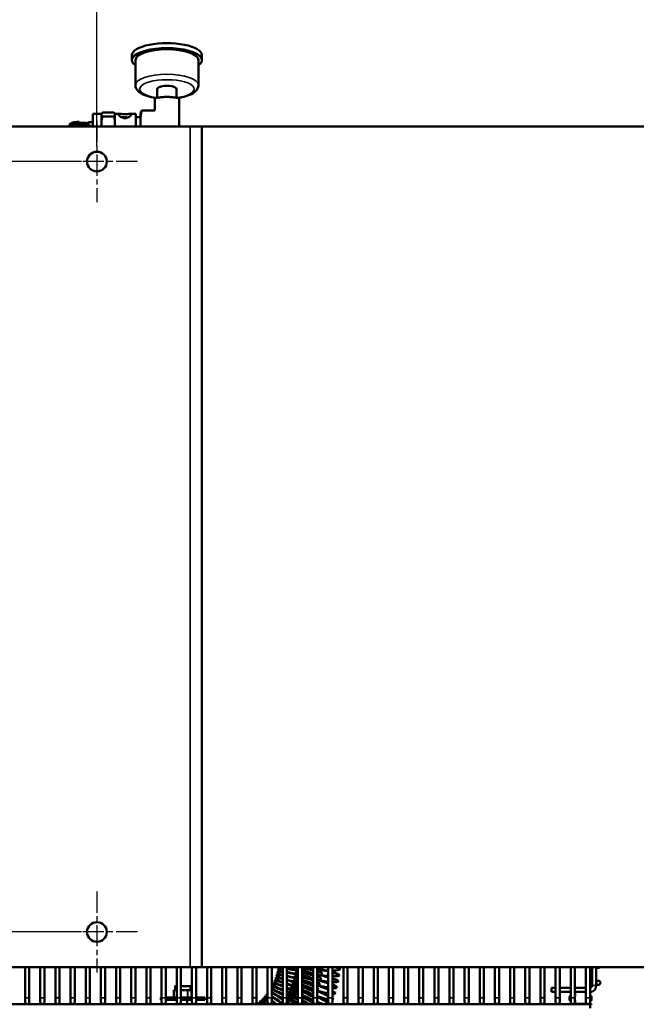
# Model space of a CAD drawing. Header units: inches. Extents: x 1 to 237, y 4 to 150.
# Tile 5 of 209: x 38 to 55, y 21 to 49. Entities that reach past the tile are written whole.
import ezdxf

# ---------------------------------------------------------------- set-up
doc = ezdxf.new("R2010")
doc.units = ezdxf.units.IN
doc.header["$LTSCALE"] = 7
doc.header["$MEASUREMENT"] = 0
doc.linetypes.add('CHAIN', pattern=[0.7087, 0.4724, -0.0591, 0.1181, -0.0591])
for name, color, linetype, lineweight in [('Center Mark (ANSI)', 7, 'Continuous', 25), ('Dimension (ANSI)', 7, 'Continuous', 25), ('Visible (ANSI)', 7, 'Continuous', 50), ('Visible Narrow (ANSI)', 7, 'Continuous', 35)]:
    doc.layers.add(name, color=color, linetype=linetype, lineweight=lineweight)
doc.styles.add('Dimension Text', font='tahoma.ttf')
doc.dimstyles.new('Dual Dimension', dxfattribs={"dimscale": 7, "dimtxt": 0.12, "dimasz": 0.098425, "dimexe": 0.125, "dimexo": 0.0625, "dimgap": 0.031496, "dimtad": 0, "dimtih": 1, "dimtoh": 1, "dimrnd": 1e-08, "dimzin": 4, "dimdsep": 46, "dimtxsty": 'Dimension Text', "dimcen": 0.09, "dimdle": 0.393701, "dimclrd": 256, "dimclre": 256, "dimclrt": 256, "dimadec": 0, "dimazin": 1, "dimtfac": 1, "dimtofl": 0, "dimtmove": 0, "dimatfit": 3, "dimfxl": 1, "dimtolj": 1, "dimtzin": 4, "dimlwd": -1, "dimlwe": -1, "dimarcsym": 0})

# ---------------------------------------------------------------- blocks, each defined once
blk = doc.blocks.new('*D8')
at = {"layer": 'Defpoints', "color": 0, "transparency": 16777216}
for p in [(79.915, 56.216), (39.915, 44.661), (79.915, 44.661)]:
    blk.add_point(p, dxfattribs=at)
at = {"layer": 'Dimension (ANSI)', "transparency": 16777216}
for p, q in [((39.915, 45.099), (39.915, 57.091)), ((79.915, 45.099), (79.915, 57.091)), ((40.604, 56.216), (55.725, 56.216)), ((79.226, 56.216), (64.106, 56.216))]:
    blk.add_line(p, q, dxfattribs=at)
for points in [[(40.604, 56.331), (40.604, 56.101), (39.915, 56.216)], [(79.226, 56.331), (79.226, 56.101), (79.915, 56.216)]]:
    blk.add_solid(points, dxfattribs=at)
at = {"layer": 'Dimension (ANSI)', "transparency": 16777216, "insert": (59.915, 56.216), "char_height": 0.84, "attachment_point": 5, "style": 'Dimension Text'}
blk.add_mtext('\\A1;{\\H3.0x;(}\\S40.00^ 1016.0 mm;{\\H3.0x;)}', dxfattribs=at)
blk = doc.blocks.new('*D9')
at = {"layer": 'Defpoints', "color": 0, "transparency": 16777216}
for p in [(39.915, 44.661), (14.423, 22.661), (39.915, 22.661)]:
    blk.add_point(p, dxfattribs=at)
at = {"layer": 'Dimension (ANSI)', "transparency": 16777216}
for p, q in [((39.478, 44.661), (13.548, 44.661)), ((14.423, 43.972), (14.423, 35.547)), ((14.423, 23.35), (14.423, 31.775)), ((39.478, 22.661), (13.548, 22.661))]:
    blk.add_line(p, q, dxfattribs=at)
for points in [[(14.308, 43.972), (14.537, 43.972), (14.423, 44.661)], [(14.308, 23.35), (14.537, 23.35), (14.423, 22.661)]]:
    blk.add_solid(points, dxfattribs=at)
at = {"layer": 'Dimension (ANSI)', "transparency": 16777216, "insert": (14.423, 33.661), "char_height": 0.84, "attachment_point": 5, "style": 'Dimension Text'}
blk.add_mtext('\\A1;{\\H3.0x;(}\\S22.00^ 558.8 mm;{\\H3.0x;)}', dxfattribs=at)

msp = doc.modelspace()

# ---------------------------------------------------------------- linework, layer by layer
at = {"layer": 'Center Mark (ANSI)', "linetype": 'CHAIN', "ltscale": 0.183461}
for p, q in [((39.915, 45.818), (39.915, 43.505)), ((41.072, 44.661), (38.759, 44.661)), ((39.915, 23.818), (39.915, 21.505)), ((41.072, 22.661), (38.759, 22.661))]:
    msp.add_line(p, q, dxfattribs=at)
at = {"layer": 'Visible (ANSI)'}
for p, q in [((40.915, 47.7), (40.915, 47.559)), ((41.015, 47.559), (41.015, 46.845)), ((42.815, 47.559), (42.815, 46.845)), ((42.915, 47.7), (42.915, 47.559)), ((41.64, 46.732), (41.64, 46.483)), ((42.19, 46.732), (42.19, 46.483)), ((41.57, 46.471), (41.57, 46.117)), ((42.26, 46.471), (42.26, 45.661)), ((41.57, 46.117), (41.193, 46.117)), ((39.795, 46.025), (39.795, 45.661)), ((40.045, 46.025), (39.795, 46.025)), ((40.045, 46.025), (40.052, 46.034)), ((40.045, 46.025), (40.045, 46.023)), ((40.045, 46.023), (40.045, 45.985)), ((40.045, 45.985), (40.045, 45.817)), ((40.078, 46.062), (40.397, 46.062)), ((40.078, 45.947), (40.397, 45.947)), ((40.43, 46.025), (40.424, 46.034)), ((40.43, 46.025), (40.43, 46.023)), ((40.554, 46.025), (40.43, 46.025)), ((40.43, 46.023), (40.43, 45.985)), ((40.43, 45.985), (40.43, 45.817)), ((40.771, 45.925), (40.616, 45.925)), ((40.771, 45.925), (40.771, 45.909)), ((40.784, 45.913), (40.771, 45.925)), ((41.03, 46.025), (40.876, 46.025)), ((41.03, 46.025), (41.03, 45.661)), ((41.155, 45.925), (41.03, 45.925)), ((41.155, 46.02), (41.161, 46.042)), ((41.155, 46.02), (41.155, 45.793)), ((37.255, 45.661), (42.575, 45.661)), ((39.175, 45.71), (39.175, 45.71)), ((39.18, 45.701), (39.18, 45.701)), ((39.655, 45.765), (39.675, 45.785)), ((39.655, 45.661), (39.655, 45.765)), ((39.675, 45.785), (39.675, 45.661)), ((39.795, 45.785), (39.675, 45.785)), ((40.045, 45.817), (40.045, 45.69)), ((40.045, 45.69), (40.045, 45.661)), ((40.43, 45.817), (40.43, 45.69)), ((40.43, 45.69), (40.43, 45.661)), ((41.155, 45.793), (41.155, 45.661)), ((42.915, 45.661), (42.575, 45.661)), ((42.915, 45.661), (42.915, 21.661)), ((42.915, 45.661), (59.028, 45.661)), ((42.575, 21.661), (37.255, 21.661)), ((37.864, 20.779), (37.864, 21.661)), ((37.982, 20.779), (37.982, 21.661)), ((38.297, 20.779), (38.297, 21.661)), ((38.415, 20.779), (38.415, 21.661)), ((38.73, 20.779), (38.73, 21.661)), ((38.848, 20.779), (38.848, 21.661)), ((39.163, 20.779), (39.163, 21.661)), ((39.282, 20.779), (39.282, 21.661)), ((39.596, 20.779), (39.596, 21.661)), ((39.715, 20.779), (39.715, 21.661)), ((40.03, 20.779), (40.03, 21.661)), ((40.148, 20.779), (40.148, 21.661)), ((40.463, 20.779), (40.463, 21.661)), ((40.581, 20.779), (40.581, 21.661)), ((40.896, 20.779), (40.896, 21.661)), ((41.014, 20.779), (41.014, 21.661)), ((41.329, 20.779), (41.329, 21.661)), ((41.447, 20.779), (41.447, 21.661)), ((41.762, 20.779), (41.762, 21.661)), ((41.88, 20.779), (41.88, 21.661)), ((42.195, 20.779), (42.195, 21.661)), ((42.313, 20.779), (42.313, 21.661)), ((42.575, 21.661), (42.915, 21.661)), ((42.628, 20.779), (42.628, 21.661)), ((42.746, 20.779), (42.746, 21.661)), ((42.915, 21.661), (76.915, 21.661)), ((43.061, 20.779), (43.061, 21.661)), ((43.179, 20.779), (43.179, 21.661)), ((43.494, 20.779), (43.494, 21.661)), ((43.612, 20.779), (43.612, 21.661)), ((43.927, 20.779), (43.927, 21.661)), ((44.045, 20.779), (44.045, 21.661)), ((44.36, 20.779), (44.36, 21.661)), ((44.478, 20.779), (44.478, 21.661)), ((44.793, 20.779), (44.793, 21.661)), ((44.911, 20.779), (44.911, 21.661)), ((45.226, 20.779), (45.226, 21.661)), ((45.345, 20.779), (45.345, 21.661)), ((45.659, 20.779), (45.659, 21.661)), ((45.778, 20.779), (45.778, 21.661)), ((46.093, 20.779), (46.093, 21.661)), ((46.211, 20.779), (46.211, 21.661)), ((46.526, 20.779), (46.526, 21.661)), ((46.644, 20.779), (46.644, 21.661)), ((46.959, 20.779), (46.959, 21.661)), ((47.077, 20.779), (47.077, 21.661)), ((47.392, 20.779), (47.392, 21.661)), ((47.51, 20.779), (47.51, 21.661)), ((47.825, 20.779), (47.825, 21.661)), ((47.943, 20.779), (47.943, 21.661)), ((48.258, 20.779), (48.258, 21.661)), ((48.376, 20.779), (48.376, 21.661)), ((48.691, 20.779), (48.691, 21.661)), ((48.809, 20.779), (48.809, 21.661)), ((49.124, 20.779), (49.124, 21.661)), ((49.242, 20.779), (49.242, 21.661)), ((49.557, 20.779), (49.557, 21.661)), ((49.675, 20.779), (49.675, 21.661)), ((49.99, 20.779), (49.99, 21.661)), ((50.108, 20.779), (50.108, 21.661)), ((50.423, 20.779), (50.423, 21.661)), ((50.541, 20.779), (50.541, 21.661)), ((50.856, 20.779), (50.856, 21.661)), ((50.974, 20.779), (50.974, 21.661)), ((51.289, 20.779), (51.289, 21.661)), ((51.408, 20.779), (51.408, 21.661)), ((51.722, 20.779), (51.722, 21.661)), ((51.841, 20.779), (51.841, 21.661)), ((52.156, 20.779), (52.156, 21.661)), ((52.274, 20.779), (52.274, 21.661)), ((52.589, 20.779), (52.589, 21.661)), ((52.707, 20.779), (52.707, 21.661)), ((53.022, 20.779), (53.022, 21.661)), ((53.14, 20.779), (53.14, 21.661)), ((53.455, 20.779), (53.455, 21.661)), ((53.573, 20.779), (53.573, 21.661)), ((53.888, 20.779), (53.888, 21.661)), ((54.006, 20.779), (54.006, 21.661)), ((54.065, 21.661), (54.065, 21.128)), ((54.183, 21.661), (54.183, 21.128)), ((45.047, 21.425), (45.052, 21.44)), ((45.072, 21.51), (45.076, 21.526)), ((45.092, 21.597), (45.095, 21.612)), ((46.837, 21.418), (46.839, 21.434)), ((46.86, 21.594), (46.861, 21.61)), ((42.146, 20.998), (42.146, 21.108)), ((42.156, 21.118), (42.195, 21.118)), ((42.313, 21.118), (42.578, 21.118)), ((42.588, 20.998), (42.588, 21.108)), ((44.911, 21.108), (44.914, 21.114)), ((44.948, 21.178), (44.955, 21.193)), ((44.985, 21.259), (44.992, 21.274)), ((45.018, 21.341), (45.024, 21.356)), ((46.806, 21.243), (46.809, 21.259)), ((42.114, 20.798), (42.114, 20.988)), ((42.114, 20.798), (42.114, 20.988)), ((42.156, 20.998), (42.124, 20.998)), ((42.124, 20.998), (42.124, 20.998)), ((42.183, 20.998), (42.156, 20.998)), ((42.184, 20.998), (42.183, 20.998)), ((42.195, 20.998), (42.184, 20.998)), ((42.317, 20.998), (42.313, 20.998)), ((42.381, 20.998), (42.317, 20.998)), ((42.383, 20.998), (42.381, 20.998)), ((42.448, 20.998), (42.383, 20.998)), ((42.504, 20.998), (42.448, 20.998)), ((42.529, 20.998), (42.504, 20.998)), ((42.565, 20.998), (42.529, 20.998)), ((42.566, 20.998), (42.565, 20.998)), ((42.586, 20.998), (42.566, 20.998)), ((42.61, 20.998), (42.586, 20.998)), ((42.611, 20.998), (42.61, 20.998)), ((42.62, 20.798), (42.62, 20.988)), ((42.621, 20.798), (42.621, 20.988)), ((44.703, 20.809), (44.714, 20.821)), ((44.76, 20.877), (44.769, 20.89)), ((46.716, 20.899), (46.721, 20.914)), ((46.765, 21.07), (46.769, 21.085)), ((52.904, 20.951), (52.904, 21.069)), ((53.022, 21.069), (52.904, 21.069)), ((53.022, 20.951), (52.904, 20.951)), ((53.455, 21.069), (53.14, 21.069)), ((53.455, 20.951), (53.14, 20.951)), ((53.423, 20.82), (53.423, 20.717)), ((53.435, 20.944), (53.455, 20.944)), ((53.455, 20.832), (53.435, 20.832)), ((53.888, 21.069), (53.573, 21.069)), ((53.888, 20.951), (53.573, 20.951)), ((53.583, 20.932), (53.583, 20.845)), ((54.006, 20.944), (54.035, 20.944)), ((54.035, 20.832), (54.006, 20.832)), ((54.048, 20.717), (54.048, 20.82)), ((24.274, 20.602), (54.006, 20.602)), ((37.864, 20.779), (37.864, 20.661)), ((37.982, 20.661), (37.982, 20.779)), ((38.297, 20.779), (38.297, 20.661)), ((38.415, 20.661), (38.415, 20.779)), ((38.73, 20.779), (38.73, 20.661)), ((38.848, 20.661), (38.848, 20.779)), ((39.163, 20.779), (39.163, 20.661)), ((39.282, 20.661), (39.282, 20.779)), ((39.596, 20.779), (39.596, 20.661)), ((39.715, 20.661), (39.715, 20.779)), ((40.03, 20.779), (40.03, 20.661)), ((40.148, 20.661), (40.148, 20.779)), ((40.463, 20.779), (40.463, 20.661)), ((40.581, 20.661), (40.581, 20.779)), ((40.896, 20.779), (40.896, 20.661)), ((41.014, 20.661), (41.014, 20.779)), ((41.329, 20.779), (41.329, 20.661)), ((41.447, 20.661), (41.447, 20.779)), ((41.762, 20.788), (41.74, 20.788)), ((41.74, 20.788), (41.74, 20.72)), ((41.762, 20.72), (41.74, 20.72)), ((41.762, 20.779), (41.762, 20.661)), ((42.195, 20.788), (41.88, 20.788)), ((41.88, 20.661), (41.88, 20.779)), ((42.195, 20.72), (41.88, 20.72)), ((42.195, 20.779), (42.195, 20.661)), ((42.242, 20.602), (42.242, 20.603)), ((42.628, 20.788), (42.313, 20.788)), ((42.313, 20.661), (42.313, 20.779)), ((42.628, 20.72), (42.313, 20.72)), ((42.492, 20.602), (42.492, 20.72)), ((42.628, 20.779), (42.628, 20.661)), ((42.994, 20.788), (42.746, 20.788)), ((42.746, 20.661), (42.746, 20.779)), ((42.994, 20.72), (42.746, 20.72)), ((42.994, 20.788), (42.994, 20.72)), ((43.061, 20.779), (43.061, 20.661)), ((43.179, 20.661), (43.179, 20.779)), ((43.494, 20.779), (43.494, 20.661)), ((43.612, 20.661), (43.612, 20.779)), ((43.927, 20.779), (43.927, 20.661)), ((44.045, 20.661), (44.045, 20.779)), ((44.36, 20.779), (44.36, 20.661)), ((44.478, 20.661), (44.478, 20.779)), ((44.514, 20.62), (44.526, 20.631)), ((44.58, 20.68), (44.592, 20.691)), ((44.643, 20.743), (44.654, 20.754)), ((44.793, 20.779), (44.793, 20.661)), ((44.911, 20.661), (44.911, 20.779)), ((45.226, 20.779), (45.226, 20.661)), ((45.345, 20.661), (45.345, 20.779)), ((45.659, 20.779), (45.659, 20.661)), ((45.778, 20.661), (45.778, 20.779)), ((46.093, 20.779), (46.093, 20.661)), ((46.211, 20.661), (46.211, 20.779)), ((46.526, 20.779), (46.526, 20.661)), ((46.644, 20.661), (46.644, 20.779)), ((46.658, 20.731), (46.664, 20.746)), ((46.959, 20.779), (46.959, 20.661)), ((47.077, 20.661), (47.077, 20.779)), ((47.392, 20.779), (47.392, 20.661)), ((47.51, 20.661), (47.51, 20.779)), ((47.825, 20.779), (47.825, 20.661)), ((47.943, 20.661), (47.943, 20.779)), ((48.258, 20.779), (48.258, 20.661)), ((48.376, 20.661), (48.376, 20.779)), ((48.691, 20.779), (48.691, 20.661)), ((48.809, 20.661), (48.809, 20.779)), ((49.124, 20.779), (49.124, 20.661)), ((49.242, 20.661), (49.242, 20.779)), ((49.557, 20.779), (49.557, 20.661)), ((49.675, 20.661), (49.675, 20.779)), ((49.99, 20.779), (49.99, 20.661)), ((50.108, 20.661), (50.108, 20.779)), ((50.423, 20.779), (50.423, 20.661)), ((50.541, 20.661), (50.541, 20.779)), ((50.856, 20.779), (50.856, 20.661)), ((50.974, 20.661), (50.974, 20.779)), ((51.289, 20.779), (51.289, 20.661)), ((51.408, 20.661), (51.408, 20.779)), ((51.722, 20.779), (51.722, 20.661)), ((51.841, 20.661), (51.841, 20.779)), ((52.156, 20.779), (52.156, 20.661)), ((52.274, 20.661), (52.274, 20.779)), ((52.589, 20.779), (52.589, 20.661)), ((52.707, 20.661), (52.707, 20.779)), ((53.022, 20.779), (53.022, 20.661)), ((53.14, 20.661), (53.14, 20.779)), ((53.435, 20.705), (53.455, 20.705)), ((53.455, 20.779), (53.455, 20.661)), ((53.573, 20.661), (53.573, 20.779)), ((53.583, 20.692), (53.583, 20.614)), ((53.888, 20.779), (53.888, 20.661)), ((53.888, 20.614), (53.888, 20.661)), ((54.006, 20.661), (54.006, 20.779)), ((54.006, 20.705), (54.035, 20.705)), ((54.006, 20.484), (54.006, 20.602)), ((54.035, 20.602), (54.006, 20.602))]:
    msp.add_line(p, q, dxfattribs=at)
for centre, radius in [((39.915, 44.661), 0.281), ((39.915, 22.661), 0.281), ((54.242, 21.21), 0.0591)]:
    msp.add_circle(centre, radius, dxfattribs=at)
for centre, radius, start, end in [((54.242, 21.693), 0.0591, 212.4299, 327.5701), ((42.156, 21.108), 0.01, 90, 180), ((42.578, 21.108), 0.01, 0, 90), ((54.006, 21.128), 0.177, 270, 0), ((54.006, 21.128), 0.0591, 270, 0), ((42.124, 20.988), 0.01, 90, 180), ((42.124, 20.988), 0.01, 90, 180), ((42.61, 20.988), 0.01, 0, 90), ((42.611, 20.988), 0.01, 0, 90), ((53.435, 20.82), 0.0125, 90, 180), ((53.435, 20.957), 0.0125, 210.7425, 270), ((53.57, 20.932), 0.0125, 0, 78.2788), ((53.57, 20.845), 0.0125, 281.7212, 0), ((54.035, 20.957), 0.0125, 270, 353.6388), ((54.035, 20.82), 0.0125, 0, 90), ((37.923, 20.661), 0.0591, 180, 0), ((38.356, 20.661), 0.0591, 180, 0), ((38.789, 20.661), 0.0591, 180, 0), ((39.222, 20.661), 0.0591, 180, 0), ((39.656, 20.661), 0.0591, 180, 0), ((40.089, 20.661), 0.0591, 180, 0), ((40.522, 20.661), 0.0591, 180, 0), ((40.955, 20.661), 0.0591, 180, 0), ((41.388, 20.661), 0.0591, 180, 0), ((41.821, 20.661), 0.0591, 180, 0), ((42.124, 20.798), 0.01, 180, 270), ((42.124, 20.798), 0.01, 180, 270), ((42.254, 20.661), 0.0591, 180, 0), ((42.61, 20.798), 0.01, 270, 0), ((42.611, 20.798), 0.01, 270, 0), ((42.687, 20.661), 0.0591, 180, 0), ((43.12, 20.661), 0.0591, 180, 0), ((43.553, 20.661), 0.0591, 180, 0), ((43.986, 20.661), 0.0591, 180, 0), ((44.419, 20.661), 0.0591, 180, 0), ((44.852, 20.661), 0.0591, 180, 0), ((45.285, 20.661), 0.0591, 180, 0), ((45.719, 20.661), 0.0591, 180, 0), ((46.152, 20.661), 0.0591, 180, 0), ((46.585, 20.661), 0.0591, 180, 0), ((47.018, 20.661), 0.0591, 180, 0), ((47.451, 20.661), 0.0591, 180, 0), ((47.884, 20.661), 0.0591, 180, 0), ((48.317, 20.661), 0.0591, 180, 0), ((48.75, 20.661), 0.0591, 180, 0), ((49.183, 20.661), 0.0591, 180, 0), ((49.616, 20.661), 0.0591, 180, 0), ((50.049, 20.661), 0.0591, 180, 0), ((50.482, 20.661), 0.0591, 180, 0), ((50.915, 20.661), 0.0591, 180, 0), ((51.348, 20.661), 0.0591, 180, 0), ((51.782, 20.661), 0.0591, 180, 0), ((52.215, 20.661), 0.0591, 180, 0), ((52.648, 20.661), 0.0591, 180, 0), ((53.081, 20.661), 0.0591, 180, 0), ((53.435, 20.717), 0.0125, 180, 270), ((53.514, 20.661), 0.0591, 180, 0), ((53.57, 20.614), 0.0125, 270, 0), ((53.57, 20.692), 0.0125, 0, 78.2788), ((53.947, 20.661), 0.0591, 180, 0), ((53.9, 20.614), 0.0125, 180, 270), ((54.035, 20.717), 0.0125, 270, 0), ((54.035, 20.589), 0.0125, 0, 90)]:
    msp.add_arc(centre, radius, start, end, dxfattribs=at)
for centre, major_axis, ratio, start_param, end_param in [((41.915, 47.559), (-1, 0), 0.34202, 2.690566, 6.734212), ((41.915, 47.7), (1, 0), 0.34202, 0, 3.141593), ((41.915, 47.559), (-0.9, 0), 0.34202, 3.141593, 6.283185), ((41.915, 46.732), (0.275, 0), 0.34202, 0, 3.141593), ((39.155, 45.695), (-0.025, 0), 0.957143, 5.536242, 6.283185), ((39.155, 45.695), (0.025, 0), 0.957143, 6.281049, 8.677834), ((45.972, 21.551), (-0.865, 0.133), 0.09474, 0.235916, 0.492891), ((45.972, 21.551), (0.865, -0.133), 0.09474, 1.445799, 1.802075), ((45.975, 21.567), (0.865, -0.133), 0.09474, 1.448627, 1.668436), ((45.989, 21.683), (0.373, -0.038), 0.095354, 0, 0.388147), ((45.989, 21.683), (0.87, -0.089), 0.095354, 5.573201, 6.922735), ((45.991, 21.699), (0.87, -0.089), 0.095354, 0, 0.505101), ((45.838, 21.036), (-0.82, 0.305), 0.08988, 5.587493, 6.815603), ((45.882, 21.162), (-0.835, 0.263), 0.09145, 5.643532, 6.80234), ((45.918, 21.29), (-0.847, 0.22), 0.092786, 5.692554, 6.791501), ((45.844, 21.051), (-0.82, 0.305), 0.08988, 5.597717, 6.283185), ((45.949, 21.42), (-0.857, 0.177), 0.093884, 5.73393, 6.782813), ((45.886, 21.177), (-0.835, 0.263), 0.09145, 5.652844, 6.283185), ((45.922, 21.306), (-0.847, 0.22), 0.092786, 5.700811, 6.283185), ((45.952, 21.435), (-0.857, 0.177), 0.093884, 5.740947, 6.283185), ((45.952, 21.435), (0.857, -0.177), 0.093884, 1.938277, 2.377675), ((45.949, 21.42), (0.857, -0.177), 0.093884, 1.934283, 2.372364), ((45.922, 21.306), (0.847, -0.22), 0.092786, 1.910526, 2.345709), ((45.918, 21.29), (0.847, -0.22), 0.092786, 1.90555, 2.339253), ((45.886, 21.177), (0.835, -0.263), 0.09145, 1.874856, 2.305931), ((45.882, 21.162), (0.835, -0.263), 0.09145, 1.8689, 2.298414), ((45.918, 21.29), (-0.363, 0.094), 0.092786, 5.530555, 6.283185), ((45.949, 21.42), (-0.367, 0.076), 0.093884, 5.637963, 6.283185), ((45.972, 21.551), (-0.371, 0.057), 0.09474, 5.731116, 6.283185), ((45.972, 21.551), (-0.371, 0.057), 0.09474, 4.396354, 5.279765), ((45.952, 21.435), (0.857, -0.177), 0.093884, 1.425262, 1.794913), ((45.949, 21.42), (0.857, -0.177), 0.093884, 1.421451, 1.791077), ((45.949, 21.42), (-0.367, 0.076), 0.093884, 4.329152, 5.216104), ((45.922, 21.306), (0.847, -0.22), 0.092786, 1.392678, 1.766723), ((45.918, 21.29), (0.847, -0.22), 0.092786, 1.387843, 1.761919), ((45.975, 21.567), (0.865, -0.133), 0.09474, 0.89473, 1.308989), ((45.972, 21.551), (0.865, -0.133), 0.09474, 0.89109, 1.306076), ((45.972, 21.551), (0.371, -0.057), 0.09474, 0, 0.886629), ((45.952, 21.435), (0.857, -0.177), 0.093884, 0.856709, 1.283416), ((45.949, 21.42), (0.857, -0.177), 0.093884, 0.851639, 1.279472), ((45.949, 21.42), (0.367, -0.076), 0.093884, 0, 0.795881), ((45.972, 21.551), (-0.865, 0.133), 0.09474, 2.122281, 2.279662), ((45.989, 21.683), (-0.87, 0.089), 0.095354, 2.131051, 2.244583), ((45.975, 21.567), (0.865, -0.133), 0.09474, 0, 0.700884), ((45.972, 21.551), (0.865, -0.133), 0.09474, 5.615894, 6.979636), ((45.733, 20.792), (-0.785, 0.387), 0.086051, 5.455393, 6.850992), ((45.789, 20.913), (-0.804, 0.346), 0.088078, 5.524769, 6.831655), ((45.671, 20.674), (-0.764, 0.426), 0.083802, 5.379096, 6.20922), ((45.679, 20.687), (-0.764, 0.426), 0.083802, 5.391623, 6.283185), ((45.74, 20.806), (-0.785, 0.387), 0.086051, 5.467186, 6.283185), ((45.795, 20.927), (-0.804, 0.346), 0.088078, 5.535807, 6.283185), ((45.844, 21.051), (0.82, -0.305), 0.08988, 1.830902, 2.258507), ((45.838, 21.036), (0.82, -0.305), 0.08988, 1.823957, 2.249999), ((45.795, 20.927), (0.804, -0.346), 0.088078, 1.778126, 2.203457), ((45.789, 20.913), (0.804, -0.346), 0.088078, 1.77017, 2.194014), ((45.838, 21.036), (-0.351, 0.131), 0.08988, 5.279367, 6.283185), ((45.882, 21.162), (-0.358, 0.113), 0.09145, 5.410927, 6.283185), ((45.918, 21.29), (-0.363, 0.094), 0.092786, 4.23615, 5.134808), ((45.886, 21.177), (0.835, -0.263), 0.09145, 1.350085, 1.730295), ((45.882, 21.162), (0.835, -0.263), 0.09145, 1.34416, 1.72451), ((45.882, 21.162), (-0.358, 0.113), 0.09145, 4.110647, 5.036131), ((45.844, 21.051), (0.82, -0.305), 0.08988, 1.296332, 1.685111), ((45.838, 21.036), (0.82, -0.305), 0.08988, 1.289217, 1.678318), ((45.838, 21.036), (-0.351, 0.131), 0.08988, 3.937795, 4.919413), ((45.922, 21.306), (0.847, -0.22), 0.092786, 0.802397, 1.247684), ((45.918, 21.29), (0.847, -0.22), 0.092786, 0.79563, 1.242644), ((45.918, 21.29), (0.363, -0.094), 0.092786, 0, 0.659089), ((45.886, 21.177), (0.835, -0.263), 0.09145, 0.727525, 1.200699), ((45.882, 21.162), (0.835, -0.263), 0.09145, 0.718557, 1.194465), ((45.918, 21.29), (-0.847, 0.22), 0.092786, 2.095074, 2.394224), ((45.949, 21.42), (-0.857, 0.177), 0.093884, 2.110359, 2.328715), ((45.952, 21.435), (0.857, -0.177), 0.093884, 0, 0.650693), ((45.949, 21.42), (0.857, -0.177), 0.093884, 5.677648, 6.927483), ((45.922, 21.306), (0.847, -0.22), 0.092786, 0, 0.575962), ((45.918, 21.29), (0.847, -0.22), 0.092786, 5.764583, 6.850049), ((45.366, 20.237), (-0.663, 0.571), 0.072724, 5.814687, 6.87696), ((45.376, 20.249), (-0.663, 0.571), 0.072724, 5.846548, 6.283185), ((45.45, 20.34), (-0.691, 0.537), 0.075792, 6.022841, 6.661271), ((45.46, 20.353), (-0.691, 0.537), 0.075792, 6.071552, 6.283185), ((45.671, 20.674), (-0.764, 0.426), 0.083802, 0.167356, 0.591117), ((45.612, 20.572), (-0.742, 0.464), 0.081339, 5.308563, 5.994255), ((45.603, 20.559), (-0.742, 0.464), 0.081339, 5.295286, 5.961566), ((45.603, 20.559), (-0.742, 0.464), 0.081339, 0.423398, 0.619385), ((45.539, 20.461), (0.717, -0.501), 0.078667, 2.075489, 2.68767), ((45.529, 20.448), (0.717, -0.501), 0.078667, 2.061404, 2.662128), ((45.529, 20.448), (-0.717, 0.501), 0.078667, 0.589367, 0.654085), ((45.46, 20.353), (0.691, -0.537), 0.075792, 1.953229, 2.545285), ((45.45, 20.34), (0.691, -0.537), 0.075792, 1.979718, 2.522394), ((45.74, 20.806), (0.785, -0.387), 0.086051, 1.715745, 2.140609), ((45.733, 20.792), (0.785, -0.387), 0.086051, 1.706732, 2.13026), ((45.679, 20.687), (0.764, -0.426), 0.083802, 1.642622, 2.069544), ((45.671, 20.674), (0.764, -0.426), 0.083802, 1.632471, 2.058291), ((45.671, 20.674), (-0.328, 0.183), 0.083802, 4.794041, 6.235474), ((45.612, 20.572), (0.742, -0.464), 0.081339, 1.504902, 1.98953), ((45.733, 20.792), (-0.336, 0.166), 0.086051, 4.974511, 6.283185), ((45.789, 20.913), (-0.344, 0.148), 0.088078, 5.134753, 6.283185), ((45.795, 20.927), (0.804, -0.346), 0.088078, 1.22972, 1.630432), ((45.789, 20.913), (0.804, -0.346), 0.088078, 1.221259, 1.622583), ((45.789, 20.913), (-0.344, 0.148), 0.088078, 3.670914, 4.782625), ((45.74, 20.806), (0.785, -0.387), 0.086051, 1.147656, 1.565199), ((45.733, 20.792), (0.785, -0.387), 0.086051, 1.137593, 1.556217), ((45.882, 21.162), (0.358, -0.113), 0.09145, 0, 0.432309), ((45.844, 21.051), (0.82, -0.305), 0.08988, 0.623603, 1.140822), ((45.838, 21.036), (0.82, -0.305), 0.08988, 0.611321, 1.133237), ((45.838, 21.036), (-0.82, 0.305), 0.08988, 2.075214, 2.59713), ((45.795, 20.927), (0.804, -0.346), 0.088078, 0.465359, 1.065517), ((45.882, 21.162), (-0.835, 0.263), 0.09145, 2.076139, 2.48067), ((45.886, 21.177), (0.835, -0.263), 0.09145, 0, 0.463163), ((45.882, 21.162), (0.835, -0.263), 0.09145, 5.891497, 6.732508), ((45.082, 19.955), (-0.568, 0.665), 0.062431, 5.989434, 6.47034), ((45.094, 19.965), (-0.568, 0.665), 0.062431, 5.930974, 6.283185), ((45.182, 20.044), (-0.601, 0.636), 0.066035, 5.717108, 6.724462), ((45.276, 20.138), (-0.633, 0.604), 0.069468, 5.640608, 6.91013), ((45.193, 20.055), (-0.601, 0.636), 0.066035, 5.682488, 6.283185), ((45.287, 20.15), (-0.633, 0.604), 0.069468, 5.671112, 6.283185), ((45.276, 20.138), (0.633, -0.604), 0.069468, 2.369415, 2.369417), ((45.287, 20.15), (0.633, -0.604), 0.069468, 2.340325, 2.349276), ((45.376, 20.249), (0.663, -0.571), 0.072724, 2.149096, 2.408874), ((45.366, 20.237), (0.663, -0.571), 0.072724, 2.176107, 2.387122), ((45.529, 20.448), (-0.307, 0.215), 0.078667, 6.162862, 6.283185), ((45.529, 20.448), (-0.307, 0.215), 0.078667, 5.394869, 5.496782), ((45.529, 20.448), (0.717, -0.501), 0.078667, 1.769538, 1.886431), ((45.603, 20.559), (0.742, -0.464), 0.081339, 1.533853, 1.977343), ((45.603, 20.559), (-0.318, 0.199), 0.081339, 4.799802, 5.711676), ((45.539, 20.461), (0.717, -0.501), 0.078667, 1.742442, 1.899423), ((45.671, 20.674), (-0.328, 0.183), 0.083802, 4.165036, 4.431551), ((45.733, 20.792), (0.336, -0.166), 0.086051, 0, 1.479949), ((45.679, 20.687), (0.764, -0.426), 0.083802, 1.221808, 1.487875), ((45.671, 20.674), (0.764, -0.426), 0.083802, 1.254675, 1.477633), ((45.733, 20.792), (0.785, -0.387), 0.086051, 0.893906, 0.973513), ((45.74, 20.806), (0.785, -0.387), 0.086051, 0.851815, 0.974369), ((45.789, 20.913), (0.804, -0.346), 0.088078, 0.394562, 1.056324), ((45.789, 20.913), (-0.804, 0.346), 0.088078, 2.161176, 2.441958), ((45.789, 20.913), (0.804, -0.346), 0.088078, 0.296578, 0.332739), ((45.795, 20.927), (0.804, -0.346), 0.088078, 0.201484, 0.202277), ((45.844, 21.051), (0.82, -0.305), 0.08988, 0, 0.25846), ((45.838, 21.036), (0.82, -0.305), 0.08988, 6.124274, 6.508955)]:
    msp.add_ellipse(centre, major_axis=major_axis, ratio=ratio, start_param=start_param, end_param=end_param, dxfattribs=at)
msp.add_ellipse((39.409, 45.77), major_axis=(0.0003, 0.025), ratio=0.040514, dxfattribs=at)
for points, knots in [([(41.015, 46.845), (41.015, 46.81), (41.024, 46.776), (41.057, 46.71), (41.083, 46.68), (41.161, 46.614), (41.219, 46.583), (41.36, 46.528), (41.443, 46.506), (41.559, 46.486), (41.585, 46.482), (41.611, 46.478)], [6.283185, 6.283185, 6.283185, 6.283185, 6.453033, 6.453033, 6.663741, 6.663741, 7.006318, 7.006318, 7.374419, 7.374419, 7.475203, 7.475203, 7.475203, 7.475203]), ([(42.22, 46.478), (42.26, 46.484), (42.299, 46.49), (42.419, 46.515), (42.495, 46.537), (42.633, 46.594), (42.694, 46.628), (42.761, 46.698), (42.779, 46.721), (42.806, 46.777), (42.815, 46.811), (42.815, 46.845)], [8.23276, 8.23276, 8.23276, 8.23276, 8.388256, 8.388256, 8.733203, 8.733203, 9.104493, 9.104493, 9.257371, 9.257371, 9.424778, 9.424778, 9.424778, 9.424778]), ([(40.715, 46.012), (40.74, 46.012), (40.765, 46.013), (40.812, 46.018), (40.833, 46.022), (40.866, 46.025), (40.881, 46.026), (40.9, 46.022), (40.905, 46.017), (40.905, 46.003), (40.9, 45.993), (40.881, 45.97), (40.866, 45.957), (40.833, 45.934), (40.812, 45.923), (40.765, 45.906), (40.74, 45.901), (40.691, 45.901), (40.665, 45.906), (40.618, 45.923), (40.597, 45.934), (40.564, 45.957), (40.55, 45.97), (40.53, 45.993), (40.525, 46.003), (40.525, 46.017), (40.53, 46.022), (40.55, 46.026), (40.564, 46.025), (40.597, 46.022), (40.618, 46.018), (40.665, 46.013), (40.691, 46.012), (40.715, 46.012)], [0, 0, 0, 0, 0.186669, 0.186669, 0.373338, 0.373338, 0.559262, 0.559262, 0.745186, 0.745186, 0.93111, 0.93111, 1.117034, 1.117034, 1.303703, 1.303703, 1.490372, 1.490372, 1.677041, 1.677041, 1.86371, 1.86371, 2.049634, 2.049634, 2.235558, 2.235558, 2.421482, 2.421482, 2.607406, 2.607406, 2.794075, 2.794075, 2.980744, 2.980744, 2.980744, 2.980744]), ([(39.13, 45.694), (39.13, 45.703), (39.132, 45.712), (39.14, 45.727), (39.146, 45.734), (39.164, 45.749), (39.177, 45.756), (39.214, 45.771), (39.24, 45.778), (39.294, 45.788), (39.323, 45.791), (39.372, 45.794), (39.391, 45.795), (39.41, 45.795)], [0.004316, 0.004316, 0.004316, 0.004316, 0.124516, 0.124516, 0.252605, 0.252605, 0.449507, 0.449507, 0.702886, 0.702886, 0.934516, 0.934516, 1.078243, 1.078243, 1.078243, 1.078243]), ([(39.141, 45.661), (39.14, 45.663), (39.139, 45.666), (39.133, 45.676), (39.13, 45.686), (39.13, 45.695)], [2.2318907, 2.2318907, 2.2318907, 2.2318907, 2.2705636, 2.2705636, 2.4085216, 2.4085216, 2.4085216, 2.4085216]), ([(39.136, 45.661), (39.136, 45.662), (39.137, 45.663), (39.138, 45.664), (39.138, 45.664), (39.138, 45.664), (39.139, 45.664), (39.139, 45.665), (39.139, 45.665), (39.139, 45.665)], [0.04213986, 0.04213986, 0.04213986, 0.04213986, 0.05046144, 0.05046144, 0.05046144, 0.0541769, 0.0541769, 0.0541769, 0.05548151, 0.05548151, 0.05548151, 0.05548151]), ([(39.409, 45.745), (39.384, 45.745), (39.358, 45.744), (39.309, 45.739), (39.286, 45.736), (39.245, 45.727), (39.227, 45.722), (39.2, 45.712), (39.19, 45.706), (39.182, 45.699), (39.181, 45.697), (39.18, 45.696)], [0, 0, 0, 0, 0.1945835, 0.1945835, 0.3894215, 0.3894215, 0.5810729, 0.5810729, 0.763129, 0.763129, 0.8685929, 0.8685929, 0.8685929, 0.8685929]), ([(39.18, 45.695), (39.18, 45.694), (39.181, 45.69), (39.196, 45.676), (39.209, 45.668), (39.226, 45.661)], [0, 0, 0, 0, 0.2378453, 0.2378453, 0.4649237, 0.4649237, 0.4649237, 0.4649237]), ([(39.655, 45.7), (39.652, 45.701), (39.648, 45.702), (39.624, 45.708), (39.601, 45.711), (39.55, 45.717), (39.522, 45.719), (39.464, 45.72), (39.433, 45.719), (39.374, 45.715), (39.345, 45.711), (39.292, 45.701), (39.268, 45.695), (39.231, 45.683), (39.217, 45.677), (39.206, 45.671)], [2.816668, 2.816668, 2.816668, 2.816668, 2.856265, 2.856265, 3.067995, 3.067995, 3.28952, 3.28952, 3.51623, 3.51623, 3.745391, 3.745391, 3.97113, 3.97113, 4.159458, 4.159458, 4.159458, 4.159458]), ([(39.41, 45.767), (39.42, 45.768), (39.43, 45.768), (39.473, 45.77), (39.506, 45.769), (39.569, 45.766), (39.599, 45.762), (39.636, 45.756), (39.646, 45.754), (39.655, 45.752)], [1.1295527, 1.1295527, 1.1295527, 1.1295527, 1.2045663, 1.2045663, 1.4551433, 1.4551433, 1.7055287, 1.7055287, 1.7975729, 1.7975729, 1.7975729, 1.7975729]), ([(39.695, 45.661), (39.697, 45.665), (39.699, 45.668), (39.705, 45.675), (39.71, 45.678), (39.72, 45.683), (39.725, 45.684), (39.73, 45.684), (39.735, 45.684), (39.741, 45.683), (39.75, 45.678), (39.755, 45.675), (39.761, 45.668), (39.764, 45.665), (39.766, 45.661)], [-0.1083661, -0.1083661, -0.1083661, -0.1083661, -0.0773424, -0.0773424, -0.0386712, -0.0386712, 0, 0, 0, 0.0386712, 0.0386712, 0.0773424, 0.0773424, 0.1083661, 0.1083661, 0.1083661, 0.1083661]), ([(39.706, 45.675), (39.709, 45.673), (39.712, 45.671), (39.716, 45.669), (39.717, 45.669), (39.718, 45.669)], [-0.37284332, -0.37284332, -0.37284332, -0.37284332, -0.34793693, -0.34793693, -0.34071474, -0.34071474, -0.34071474, -0.34071474]), ([(39.708, 45.661), (39.709, 45.662), (39.71, 45.662), (39.718, 45.668), (39.72, 45.672), (39.721, 45.672), (39.721, 45.669), (39.72, 45.67), (39.718, 45.673), (39.713, 45.677), (39.712, 45.678), (39.711, 45.678)], [1.9660003, 1.9660003, 1.9660003, 1.9660003, 1.991023, 1.991023, 2.1825876, 2.1825876, 2.3516263, 2.3516263, 2.4935364, 2.4935364, 2.5307959, 2.5307959, 2.5307959, 2.5307959]), ([(45.549, 21.359), (45.549, 21.362), (45.55, 21.364), (45.552, 21.372), (45.554, 21.378), (45.555, 21.385)], [2.87671694, 2.87671694, 2.87671694, 2.87671694, 2.87951696, 2.87951696, 2.88823841, 2.88823841, 2.88823841, 2.88823841]), ([(45.576, 21.471), (45.577, 21.473), (45.577, 21.475), (45.579, 21.483), (45.58, 21.489), (45.581, 21.496)], [2.9278618, 2.9278618, 2.9278618, 2.9278618, 2.93018784, 2.93018784, 2.93890926, 2.93890926, 2.93890926, 2.93890926]), ([(45.598, 21.584), (45.598, 21.586), (45.598, 21.587), (45.6, 21.595), (45.601, 21.601), (45.602, 21.608)], [2.9789222, 2.9789222, 2.9789222, 2.9789222, 2.98085871, 2.98085871, 2.98958011, 2.98958011, 2.98958011, 2.98958011]), ([(46.333, 21.433), (46.333, 21.435), (46.334, 21.438), (46.336, 21.449), (46.337, 21.458), (46.34, 21.476), (46.341, 21.485), (46.343, 21.494)], [2.96893541, 2.96893541, 2.96893541, 2.96893541, 2.97143454, 2.97143454, 2.98050732, 2.98050732, 2.98958011, 2.98958011, 2.98958011, 2.98958011]), ([(46.355, 21.584), (46.356, 21.586), (46.356, 21.588), (46.357, 21.6), (46.358, 21.609), (46.36, 21.627), (46.361, 21.636), (46.362, 21.645)], [3.01983324, 3.01983324, 3.01983324, 3.01983324, 3.02210537, 3.02210537, 3.03117816, 3.03117816, 3.04025096, 3.04025096, 3.04025096, 3.04025096]), ([(45.477, 21.14), (45.478, 21.143), (45.479, 21.146), (45.482, 21.155), (45.485, 21.161), (45.487, 21.167)], [2.77417943, 2.77417943, 2.77417943, 2.77417943, 2.77817519, 2.77817519, 2.78689671, 2.78689671, 2.78689671, 2.78689671]), ([(45.516, 21.249), (45.516, 21.251), (45.517, 21.254), (45.52, 21.262), (45.522, 21.269), (45.524, 21.275)], [2.82548896, 2.82548896, 2.82548896, 2.82548896, 2.82884608, 2.82884608, 2.83756756, 2.83756756, 2.83756756, 2.83756756]), ([(46.265, 21.134), (46.265, 21.137), (46.266, 21.14), (46.27, 21.152), (46.272, 21.161), (46.277, 21.178), (46.279, 21.187), (46.281, 21.196)], [2.86694905, 2.86694905, 2.86694905, 2.86694905, 2.8700929, 2.8700929, 2.87916566, 2.87916566, 2.88823841, 2.88823841, 2.88823841, 2.88823841]), ([(46.303, 21.283), (46.303, 21.285), (46.304, 21.288), (46.306, 21.3), (46.308, 21.308), (46.312, 21.326), (46.314, 21.335), (46.316, 21.344)], [2.91797375, 2.91797375, 2.91797375, 2.91797375, 2.92076372, 2.92076372, 2.92983649, 2.92983649, 2.93890926, 2.93890926, 2.93890926, 2.93890926]), ([(45.382, 20.929), (45.384, 20.932), (45.386, 20.936), (45.391, 20.946), (45.394, 20.951), (45.397, 20.957)], [2.67132309, 2.67132309, 2.67132309, 2.67132309, 2.67683341, 2.67683341, 2.68555501, 2.68555501, 2.68555501, 2.68555501]), ([(45.432, 21.033), (45.434, 21.036), (45.435, 21.04), (45.439, 21.049), (45.442, 21.055), (45.444, 21.061)], [2.72279014, 2.72279014, 2.72279014, 2.72279014, 2.7275043, 2.7275043, 2.73622586, 2.73622586, 2.73622586, 2.73622586]), ([(46.219, 20.987), (46.22, 20.991), (46.221, 20.994), (46.225, 21.006), (46.228, 21.015), (46.234, 21.032), (46.237, 21.041), (46.239, 21.049)], [2.81586226, 2.81586226, 2.81586226, 2.81586226, 2.81942209, 2.81942209, 2.82849482, 2.82849482, 2.83756756, 2.83756756, 2.83756756, 2.83756756]), ([(45.2, 20.631), (45.204, 20.636), (45.207, 20.641), (45.215, 20.652), (45.218, 20.657), (45.222, 20.663)], [2.51647855, 2.51647855, 2.51647855, 2.51647855, 2.52482071, 2.52482071, 2.53354246, 2.53354246, 2.53354246, 2.53354246])]:
    msp.add_open_spline(points, degree=3, knots=knots, dxfattribs=at)
for points, weights in [([(41.915, 46.507), (41.772, 46.507), (41.57, 46.471)], [1, 1.10838025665, 1.01772835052]), ([(42.26, 46.471), (42.058, 46.507), (41.915, 46.507)], [1.01772835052, 1.10838025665, 1]), ([(41.193, 46.117), (41.155, 45.927), (41.155, 45.793)], [1.01772835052, 1.10838025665, 1]), ([(41.161, 46.042), (41.17, 46.074), (41.193, 46.117)], [1.0549019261, 1.07205177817, 1.01772835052]), ([(40.078, 46.062), (40.053, 46.041), (40.045, 46.023)], [1, 1.01623145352, 1]), ([(40.045, 45.985), (40.053, 45.967), (40.078, 45.947)], [1, 1.01623145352, 1]), ([(40.078, 45.947), (40.053, 45.878), (40.045, 45.817)], [1, 1.01623145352, 1]), ([(40.43, 46.023), (40.422, 46.041), (40.397, 46.062)], [1, 1.01623145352, 1]), ([(40.397, 45.947), (40.422, 45.967), (40.43, 45.985)], [1, 1.01623145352, 1]), ([(40.43, 45.817), (40.422, 45.878), (40.397, 45.947)], [1, 1.01623145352, 1]), ([(40.045, 45.69), (40.047, 45.676), (40.05, 45.661)], [1, 1.00372695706, 1.00574239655]), ([(40.426, 45.661), (40.428, 45.676), (40.43, 45.69)], [1.00574239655, 1.00372695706, 1]), ([(41.155, 45.793), (41.155, 45.73), (41.163, 45.661)], [1, 1.04844487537, 1.05712313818])]:
    msp.add_rational_spline(points, weights, degree=2, dxfattribs=at)
for points in [[(39.132, 45.661), (39.133, 45.664), (39.134, 45.668), (39.136, 45.671)], [(46.057, 20.602), (46.061, 20.61), (46.065, 20.618), (46.069, 20.626)]]:
    msp.add_open_spline(points, degree=3, dxfattribs=at)
at = {"layer": 'Visible Narrow (ANSI)'}
for p, q in [((42.575, 45.661), (42.575, 21.661)), ((42.195, 21.108), (42.146, 21.108)), ((42.588, 21.108), (42.313, 21.108)), ((54.183, 21.128), (54.065, 21.128)), ((42.114, 20.988), (42.116, 20.988)), ((42.114, 20.988), (42.114, 20.988)), ((42.116, 20.798), (42.116, 20.988)), ((42.116, 20.988), (42.148, 20.988)), ((42.148, 20.989), (42.148, 20.989)), ((42.313, 20.988), (42.318, 20.988)), ((42.449, 20.988), (42.505, 20.988)), ((42.505, 20.988), (42.505, 20.798)), ((42.505, 20.988), (42.513, 20.988)), ((42.513, 20.798), (42.513, 20.988)), ((42.513, 20.988), (42.538, 20.988)), ((42.595, 20.988), (42.619, 20.988)), ((42.619, 20.988), (42.619, 20.798)), ((42.619, 20.988), (42.62, 20.988)), ((42.62, 20.988), (42.621, 20.988)), ((53.435, 20.82), (53.423, 20.82)), ((53.435, 20.951), (53.435, 20.944)), ((53.435, 20.832), (53.435, 20.82)), ((53.435, 20.82), (53.455, 20.82)), ((53.435, 20.717), (53.435, 20.82)), ((53.583, 20.932), (53.595, 20.932)), ((53.595, 20.845), (53.583, 20.845)), ((53.595, 20.845), (53.595, 20.932)), ((53.875, 20.932), (53.875, 20.845)), ((53.875, 20.932), (53.888, 20.932)), ((53.888, 20.845), (53.875, 20.845)), ((54.006, 20.82), (54.035, 20.82)), ((54.035, 20.944), (54.035, 20.953)), ((54.035, 20.82), (54.035, 20.832)), ((54.035, 20.82), (54.035, 20.717)), ((54.048, 20.82), (54.035, 20.82)), ((37.864, 20.779), (37.982, 20.779)), ((38.297, 20.779), (38.415, 20.779)), ((38.73, 20.779), (38.848, 20.779)), ((39.163, 20.779), (39.282, 20.779)), ((39.596, 20.779), (39.715, 20.779)), ((40.03, 20.779), (40.148, 20.779)), ((40.463, 20.779), (40.581, 20.779)), ((40.896, 20.779), (41.014, 20.779)), ((41.329, 20.779), (41.447, 20.779)), ((41.762, 20.779), (41.88, 20.779)), ((42.114, 20.798), (42.116, 20.798)), ((42.114, 20.798), (42.114, 20.798)), ((42.195, 20.798), (42.116, 20.798)), ((42.195, 20.779), (42.313, 20.779)), ((42.505, 20.798), (42.313, 20.798)), ((42.505, 20.798), (42.513, 20.798)), ((42.619, 20.798), (42.513, 20.798)), ((42.619, 20.798), (42.62, 20.798)), ((42.62, 20.798), (42.621, 20.798)), ((42.628, 20.779), (42.746, 20.779)), ((43.061, 20.779), (43.179, 20.779)), ((43.494, 20.779), (43.612, 20.779)), ((43.927, 20.779), (44.045, 20.779)), ((44.36, 20.779), (44.478, 20.779)), ((44.793, 20.779), (44.911, 20.779)), ((45.226, 20.779), (45.345, 20.779)), ((45.659, 20.779), (45.778, 20.779)), ((46.093, 20.779), (46.211, 20.779)), ((46.526, 20.779), (46.644, 20.779)), ((46.959, 20.779), (47.077, 20.779)), ((47.392, 20.779), (47.51, 20.779)), ((47.825, 20.779), (47.943, 20.779)), ((48.258, 20.779), (48.376, 20.779)), ((48.691, 20.779), (48.809, 20.779)), ((49.124, 20.779), (49.242, 20.779)), ((49.557, 20.779), (49.675, 20.779)), ((49.99, 20.779), (50.108, 20.779)), ((50.423, 20.779), (50.541, 20.779)), ((50.856, 20.779), (50.974, 20.779)), ((51.289, 20.779), (51.408, 20.779)), ((51.722, 20.779), (51.841, 20.779)), ((52.156, 20.779), (52.274, 20.779)), ((52.589, 20.779), (52.707, 20.779)), ((53.022, 20.779), (53.14, 20.779)), ((53.423, 20.717), (53.435, 20.717)), ((53.455, 20.717), (53.435, 20.717)), ((53.435, 20.717), (53.435, 20.705)), ((53.455, 20.779), (53.573, 20.779)), ((53.583, 20.692), (53.595, 20.692)), ((53.583, 20.614), (53.595, 20.614)), ((53.595, 20.614), (53.595, 20.692)), ((53.875, 20.614), (53.595, 20.614)), ((53.595, 20.614), (53.595, 20.602)), ((53.875, 20.692), (53.875, 20.614)), ((53.875, 20.692), (53.888, 20.692)), ((53.875, 20.614), (53.888, 20.614)), ((53.875, 20.602), (53.875, 20.614)), ((53.888, 20.779), (54.006, 20.779)), ((54.035, 20.717), (54.006, 20.717)), ((54.035, 20.717), (54.048, 20.717)), ((54.035, 20.705), (54.035, 20.717)), ((54.035, 20.589), (54.035, 20.602))]:
    msp.add_line(p, q, dxfattribs=at)
for centre, start, end in [((53.57, 20.845), 275.8299, 0), ((53.57, 20.932), 0, 48.1084), ((53.9, 20.932), 131.8916, 180), ((53.9, 20.845), 180, 240), ((53.57, 20.692), 0, 84.1701), ((53.9, 20.692), 120, 180)]:
    msp.add_arc(centre, 0.025, start, end, dxfattribs=at)
for centre, major_axis, ratio, start_param, end_param in [((41.915, 46.845), (-0.9, 0), 0.34202, 3.141593, 6.283185), ((41.915, 46.732), (-0.78, 0), 0.34202, 1.933185, 7.491593), ((42.124, 20.988), (0, 0.01), 0.827671, 0, 1.570796), ((42.124, 20.988), (0, 0.01), 0.869714, 0, 0.503798), ((42.156, 20.988), (0, 0.01), 0.827671, 0, 1.570796), ((42.317, 20.988), (0, 0.01), 0.07219, 4.712389, 6.283185), ((42.448, 20.988), (0, 0.01), 0.07219, 4.712389, 6.283185), ((42.504, 20.988), (0, 0.01), 0.07219, 4.712389, 6.283185), ((42.504, 20.988), (0, 0.01), 0.899861, 4.712389, 6.283185), ((42.529, 20.988), (0, 0.01), 0.899861, 4.712389, 6.283185), ((42.586, 20.988), (0, 0.01), 0.899861, 4.712389, 6.283185), ((42.61, 20.988), (0, 0.01), 0.899861, 4.712389, 6.283185), ((42.611, 20.988), (0, 0.01), 0.862289, 5.808874, 6.283185), ((42.124, 20.798), (0, -0.01), 0.827671, 4.712389, 6.283185), ((42.124, 20.798), (0, -0.01), 0.869714, 5.779388, 6.283185), ((42.504, 20.798), (0, -0.01), 0.899861, 0, 1.570796), ((42.504, 20.798), (0, -0.01), 0.07219, 0, 1.570796), ((42.61, 20.798), (0, -0.01), 0.899861, 0, 1.570796), ((42.611, 20.798), (0, -0.01), 0.862289, 0, 0.474312)]:
    msp.add_ellipse(centre, major_axis=major_axis, ratio=ratio, start_param=start_param, end_param=end_param, dxfattribs=at)
msp.add_open_spline([(39.149, 45.661), (39.137, 45.672), (39.13, 45.684), (39.13, 45.695)], degree=3, dxfattribs=at)
for points, knots in [([(42.148, 20.988), (42.16, 20.988), (42.172, 20.993), (42.184, 20.998), (42.184, 20.998), (42.184, 20.998)], [0.3302597, 0.3302597, 0.3302597, 0.3302597, 0.498269, 0.498269, 0.4991285, 0.4991285, 0.4991285, 0.4991285]), ([(42.184, 20.998), (42.185, 20.998), (42.185, 20.998), (42.188, 20.997), (42.191, 20.995), (42.195, 20.994)], [-0.00103531, -0.00103531, -0.00103531, -0.00103531, 0, 0, 0.04730713, 0.04730713, 0.04730713, 0.04730713]), ([(42.318, 20.988), (42.34, 20.988), (42.361, 20.993), (42.383, 20.998), (42.383, 20.998), (42.383, 20.998)], [0.3302386, 0.3302386, 0.3302386, 0.3302386, 0.4982263, 0.4982263, 0.4991074, 0.4991074, 0.4991074, 0.4991074]), ([(42.383, 20.998), (42.383, 20.998), (42.384, 20.998), (42.405, 20.993), (42.427, 20.988), (42.449, 20.988)], [-0.000793, -0.000793, -0.000793, -0.000793, 0, 0, 0.1680756, 0.1680756, 0.1680756, 0.1680756]), ([(42.538, 20.988), (42.547, 20.988), (42.557, 20.993), (42.566, 20.998), (42.566, 20.998), (42.566, 20.998)], [0.3300851, 0.3300851, 0.3300851, 0.3300851, 0.4979189, 0.4979189, 0.4989542, 0.4989542, 0.4989542, 0.4989542]), ([(42.566, 20.998), (42.566, 20.998), (42.566, 20.998), (42.576, 20.993), (42.585, 20.988), (42.595, 20.988)], [-0.0008595, -0.0008595, -0.0008595, -0.0008595, 0, 0, 0.1680092, 0.1680092, 0.1680092, 0.1680092])]:
    msp.add_open_spline(points, degree=3, knots=knots, dxfattribs=at)

# ---------------------------------------------------------------- dimensions: what is measured, and where the dimension line sits
at = {"layer": 'Dimension (ANSI)'}
for base, p2, angle, text, override, picture, middle in [((79.915, 56.216), (79.915, 44.661), 180, '{\\H3.0x;(}\\S<>^ 1016.0 mm;{\\H3.0x;)}', {"dimgap": 0.031496, "dimtih": 0, "dimtoh": 0, "dimdec": 2, "dimpost": '\\X', "dimtol": 0, "dimlim": 0, "dimtp": 0, "dimtm": 0, "dimtdec": 2, "dimatfit": 1}, '*D8', (59.915, 56.216)), ((14.423, 22.661), (39.915, 22.661), 90, '{\\H3.0x;(}\\S<>^ 558.8 mm;{\\H3.0x;)}', {"dimgap": 0.031496, "dimdec": 2, "dimpost": '\\X', "dimtol": 0, "dimlim": 0, "dimtp": 0, "dimtm": 0, "dimtdec": 2, "dimatfit": 1}, '*D9', (14.423, 33.661))]:
    dim = msp.add_linear_dim(base=base, p1=(39.915, 44.661), p2=p2, angle=angle, text=text, dimstyle='Dual Dimension', override=override, dxfattribs=at)
    dim.commit()
    dim.dimension.update_dxf_attribs({"geometry": picture, "text_midpoint": middle, "dimtype": 160})

doc.saveas('drawing.dxf')
